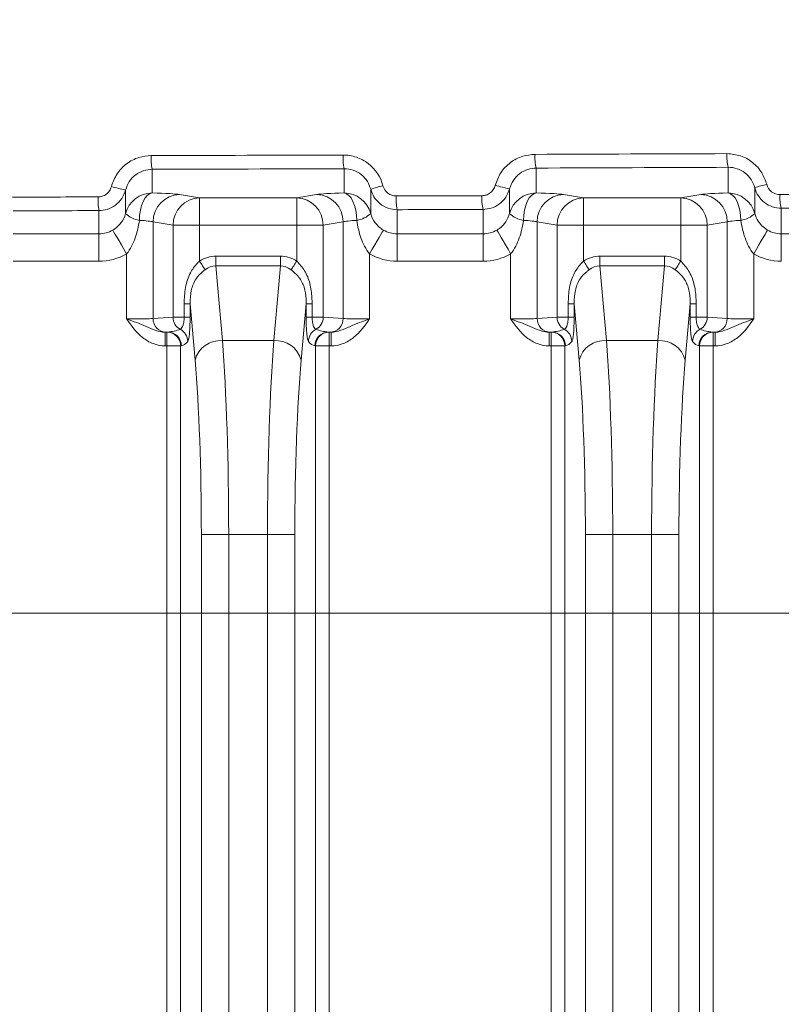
# Model space of a CAD drawing. Header units: millimetres. Extents: x 0 to 594, y 0 to 420.
# Tile 48 of 70: x 375 to 388, y 239 to 257. Entities that reach past the tile are written whole.
import ezdxf

# ---------------------------------------------------------------- set-up
doc = ezdxf.new("R2010")
doc.units = ezdxf.units.MM
doc.styles.add('SLDTEXTSTYLE1', font='TXT', dxfattribs={"width": 0.605})
doc.dimstyles.new('SLDDIMSTYLE3', dxfattribs={"dimtxt": 2.568319, "dimasz": 3.3, "dimexe": 0, "dimexo": 0.0625, "dimgap": 0.64208, "dimtad": 1, "dimdec": 3, "dimlfac": 2, "dimrnd": 1e-09, "dimzin": 12, "dimdsep": 46, "dimtxsty": 'SLDTEXTSTYLE1', "dimsah": 1, "dimcen": 0.09, "dimadec": 0, "dimazin": 3, "dimtfac": 1, "dimtdec": 1, "dimtmove": 0, "dimatfit": 0, "dimfxl": 1, "dimfrac": 2, "dimtolj": 1, "dimtzin": 12, "dimarcsym": 0})
doc.dimstyles.new('SLDDIMSTYLE4', dxfattribs={"dimtxt": 2.568319, "dimasz": 3.3, "dimexe": 0, "dimexo": 0.0625, "dimgap": 0.64208, "dimtad": 1, "dimdec": 0, "dimlfac": 2, "dimrnd": 1e-09, "dimzin": 12, "dimdsep": 46, "dimtxsty": 'SLDTEXTSTYLE1', "dimsah": 1, "dimcen": 0.09, "dimadec": 0, "dimazin": 3, "dimtfac": 1, "dimtdec": 1, "dimtofl": 0, "dimtmove": 0, "dimatfit": 3, "dimfxl": 1, "dimfrac": 2, "dimtolj": 1, "dimtzin": 12, "dimarcsym": 0})
doc.dimstyles.new('SLDDIMSTYLE5', dxfattribs={"dimtxt": 2.568319, "dimasz": 3.3, "dimexe": 0, "dimexo": 0.0625, "dimgap": 0.64208, "dimtad": 1, "dimdec": 3, "dimlfac": 2, "dimrnd": 1e-09, "dimzin": 12, "dimdsep": 46, "dimtxsty": 'SLDTEXTSTYLE1', "dimsah": 1, "dimcen": 0.09, "dimadec": 0, "dimazin": 3, "dimtfac": 1, "dimtdec": 1, "dimtofl": 0, "dimtmove": 0, "dimatfit": 3, "dimfxl": 1, "dimfrac": 2, "dimtolj": 1, "dimtzin": 12, "dimarcsym": 0})

# ---------------------------------------------------------------- blocks, each defined once
blk = doc.blocks.new('*D14')
at = {"color": 7, "linetype": 'Continuous', "lineweight": 0}
for p, q in [((441.841, 271.949), (441.841, 278.349)), ((441.841, 264.449), (441.841, 271.949)), ((359.347, 264.449), (442.841, 264.449)), ((441.841, 264.449), (441.841, 236.713)), ((437.309, 245.092), (437.309, 245.68)), ((437.309, 245.68), (441.254, 245.68)), ((441.254, 245.68), (441.254, 245.092)), ((437.309, 238.722), (437.309, 238.134)), ((441.254, 238.134), (441.254, 238.722)), ((437.309, 238.134), (441.254, 238.134))]:
    blk.add_line(p, q, dxfattribs=at)
for points in [[(441.841, 271.949), (442.341, 275.249), (441.341, 275.249)], [(441.841, 264.449), (441.341, 261.149), (442.341, 261.149)]]:
    blk.add_solid(points, dxfattribs=at)
at = {"color": 7, "linetype": 'Continuous', "lineweight": 0, "char_height": 2.6458, "attachment_point": 1, "rotation": 90, "style": 'SLDTEXTSTYLE1'}
for s, insert in [('min.', (437.843, 247.113, 0.05)), ('min.', (433.311, 246.035, 0.05)), ('0,6', (437.843, 239.457, 0.05)), ('15', (433.311, 238.771, 0.05))]:
    blk.add_mtext(s, dxfattribs=dict(at, insert=insert))
blk = doc.blocks.new('*D15')
at = {"color": 7, "linetype": 'Continuous', "lineweight": 0}
for p, q in [((346.45, 291.591), (345.862, 291.591)), ((345.862, 291.591), (345.862, 287.647)), ((354.78, 291.591), (355.368, 291.591)), ((355.368, 291.591), (355.368, 287.647)), ((271.889, 206.062), (271.889, 288.059)), ((429.341, 208.541), (429.341, 288.059)), ((345.862, 287.647), (346.45, 287.647)), ((355.368, 287.647), (354.78, 287.647)), ((271.889, 287.059), (429.341, 287.059))]:
    blk.add_line(p, q, dxfattribs=at)
for points in [[(271.889, 287.059), (275.189, 286.559), (275.189, 287.559)], [(429.341, 287.059), (426.041, 287.559), (426.041, 286.559)]]:
    blk.add_solid(points, dxfattribs=at)
at = {"color": 7, "linetype": 'Continuous', "lineweight": 0, "char_height": 2.6458, "attachment_point": 1, "rotation": 0, "style": 'SLDTEXTSTYLE1'}
for s, insert in [('315', (346.499, 295.59, 0.05)), ('12,4', (347.185, 291.057, 0.05))]:
    blk.add_mtext(s, dxfattribs=dict(at, insert=insert))
blk = doc.blocks.new('*D16')
at = {"color": 7, "linetype": 'Continuous', "lineweight": 0}
for p, q in [((286.937, 245.752), (286.937, 108.735)), ((414.293, 245.752), (414.293, 108.735)), ((347.92, 114.267), (347.332, 114.267)), ((347.332, 114.267), (347.332, 110.323)), ((353.31, 114.267), (353.898, 114.267)), ((353.898, 114.267), (353.898, 110.323)), ((347.332, 110.323), (347.92, 110.323)), ((353.898, 110.323), (353.31, 110.323)), ((286.937, 109.735), (414.293, 109.735))]:
    blk.add_line(p, q, dxfattribs=at)
for points in [[(286.937, 109.735), (290.237, 109.235), (290.237, 110.235)], [(414.293, 109.735), (410.993, 110.235), (410.993, 109.235)]]:
    blk.add_solid(points, dxfattribs=at)
at = {"color": 7, "linetype": 'Continuous', "lineweight": 0, "char_height": 2.6458, "attachment_point": 1, "rotation": 0, "style": 'SLDTEXTSTYLE1'}
for s, insert in [('254', (346.499, 118.266, -137.801)), ('10', (348.655, 113.733, -137.801))]:
    blk.add_mtext(s, dxfattribs=dict(at, insert=insert))
blk = doc.blocks.new('*D17')
at = {"color": 7, "linetype": 'Continuous', "lineweight": 0}
for p, q in [((414.293, 245.752), (258.389, 245.752)), ((259.389, 143.848), (259.389, 245.752)), ((254.856, 196.515), (254.856, 197.103)), ((254.856, 197.103), (258.801, 197.103)), ((258.801, 197.103), (258.801, 196.515)), ((254.856, 193.085), (254.856, 192.497)), ((258.801, 192.497), (258.801, 193.085)), ((254.856, 192.497), (258.801, 192.497)), ((414.293, 143.848), (258.389, 143.848))]:
    blk.add_line(p, q, dxfattribs=at)
for points in [[(259.389, 245.752), (258.889, 242.452), (259.889, 242.452)], [(259.389, 143.848), (259.889, 147.148), (258.889, 147.148)]]:
    blk.add_solid(points, dxfattribs=at)
at = {"color": 7, "linetype": 'Continuous', "lineweight": 0, "attachment_point": 1, "rotation": 90, "style": 'SLDTEXTSTYLE1'}
for s, insert, char_height in [('203', (250.858, 190.684, -137.801), 2.6458), ('8', (255.39, 193.82, -137.801), 2.646)]:
    blk.add_mtext(s, dxfattribs=dict(at, insert=insert, char_height=char_height))

msp = doc.modelspace()

# ---------------------------------------------------------------- linework, layer by layer
at = {"color": 8, "linetype": 'Continuous', "lineweight": 0}
for p, q in [((376.94371, 253.86427), (376.94371, 253.43158)), ((380.45421, 253.43158), (380.45421, 253.87502)), ((383.96471, 253.88713), (383.96471, 253.43158)), ((387.47521, 253.43158), (387.47521, 253.90058)), ((376.45823, 253.48573), (376.45823, 253.05617)), ((380.93969, 253.05617), (380.93969, 253.50094)), ((383.47923, 253.50802), (383.47922, 253.05617)), ((387.96069, 253.05617), (387.96069, 253.52706)), ((377.44602, 253.40414), (377.81121, 253.34464)), ((377.81121, 253.34464), (379.58671, 253.34464)), ((379.58671, 253.34464), (379.95189, 253.40414)), ((384.46702, 253.40415), (384.83221, 253.34464)), ((384.83221, 253.34464), (386.60771, 253.34464)), ((386.60771, 253.34464), (386.97289, 253.40415)), ((375.97274, 252.68435), (375.97274, 253.10929)), ((381.42517, 253.12599), (381.42517, 252.68435)), ((382.99374, 252.68435), (382.99374, 253.13139)), ((388.44617, 253.15229), (388.44617, 252.68436)), ((377.3268, 252.84361), (376.96161, 252.90312)), ((376.96161, 252.90312), (376.96161, 251.13727)), ((377.3268, 251.16106), (377.3268, 252.84361)), ((377.81121, 252.84362), (377.81121, 252.187)), ((379.58671, 252.84362), (377.81121, 252.84362)), ((379.58671, 252.187), (379.58671, 252.84362)), ((380.43631, 252.90312), (380.07112, 252.84361)), ((380.07112, 252.84361), (380.07112, 251.16106)), ((380.43631, 252.90312), (380.43631, 251.13727)), ((384.3478, 252.84362), (383.98261, 252.90312)), ((383.98261, 252.90312), (383.98261, 251.13727)), ((384.3478, 251.16106), (384.3478, 252.84362)), ((384.83221, 252.84362), (384.83221, 252.18701)), ((386.60771, 252.84362), (384.83221, 252.84362)), ((386.60771, 252.18701), (386.60771, 252.84362)), ((387.4573, 252.90313), (387.09212, 252.84362)), ((387.09212, 252.84362), (387.09212, 251.16106)), ((387.4573, 252.90313), (387.45731, 251.13727)), ((374.40417, 252.68435), (375.97274, 252.68435)), ((381.42517, 252.68435), (382.99374, 252.68435)), ((388.44617, 252.68436), (390.01474, 252.68436)), ((376.4772, 252.31955), (376.4772, 251.12753)), ((378.1083, 252.2755), (379.28962, 252.27551)), ((380.92072, 252.31955), (380.92072, 251.12754)), ((383.4982, 252.31955), (383.4982, 251.12754)), ((385.1293, 252.27551), (386.31061, 252.27551)), ((387.94172, 252.31955), (387.94172, 251.12754)), ((375.97274, 252.18333), (374.40417, 252.18333)), ((378.1083, 252.0982), (378.22785, 250.7318)), ((379.28961, 252.0982), (378.1083, 252.0982)), ((379.17007, 250.7318), (379.28961, 252.0982)), ((382.99374, 252.18333), (381.42517, 252.18333)), ((385.1293, 252.0982), (385.24885, 250.7318)), ((386.31061, 252.0982), (385.1293, 252.0982)), ((386.19107, 250.7318), (386.31061, 252.0982)), ((377.52929, 251.16354), (377.52929, 251.40734)), ((377.63813, 251.40734), (377.63813, 251.16354)), ((377.72826, 250.37718), (377.63813, 251.40734)), ((379.75979, 251.40734), (379.66966, 250.37719)), ((379.75979, 251.16355), (379.75979, 251.40734)), ((379.86863, 251.40734), (379.86863, 251.16355)), ((384.55029, 251.16355), (384.55029, 251.40734)), ((384.65913, 251.40734), (384.65913, 251.16355)), ((384.74926, 250.37719), (384.65913, 251.40734)), ((386.78079, 251.40734), (386.69066, 250.37719)), ((386.78079, 251.16355), (386.78079, 251.40734)), ((386.88963, 251.40734), (386.88963, 251.16355)), ((376.96161, 251.13727), (377.3268, 251.16106)), ((380.07112, 251.16106), (380.43631, 251.13727)), ((383.98261, 251.13727), (384.3478, 251.16106)), ((387.09212, 251.16106), (387.45731, 251.13727)), ((377.18327, 250.88542), (377.21544, 250.88542)), ((377.21544, 250.88542), (377.22949, 250.88823)), ((380.1941, 250.88656), (380.16843, 250.88823)), ((380.16843, 250.88823), (380.18248, 250.88543)), ((380.18248, 250.88543), (380.21465, 250.88543)), ((384.20427, 250.88543), (384.23644, 250.88543)), ((384.23644, 250.88543), (384.25049, 250.88823)), ((387.2151, 250.88656), (387.18943, 250.88823)), ((387.18943, 250.88823), (387.20348, 250.88543)), ((387.20348, 250.88543), (387.23565, 250.88543)), ((377.21544, 250.63471), (377.18327, 250.63471)), ((377.21545, 224.72186), (377.21544, 250.63471)), ((377.47929, 250.63752), (377.46524, 250.63471)), ((377.46524, 250.63471), (377.46525, 224.72187)), ((378.22785, 250.7318), (379.17007, 250.7318)), ((379.93268, 250.63471), (379.91863, 250.63752)), ((379.9327, 224.72187), (379.93268, 250.63471)), ((380.21465, 250.63471), (380.18248, 250.63471)), ((380.18248, 250.63471), (380.18249, 224.72187)), ((384.23644, 250.63472), (384.20427, 250.63472)), ((384.23645, 224.72187), (384.23644, 250.63472)), ((384.50029, 250.63752), (384.48623, 250.63472)), ((384.48623, 250.63472), (384.48625, 224.72187)), ((385.24885, 250.7318), (386.19107, 250.7318)), ((386.95368, 250.63472), (386.93963, 250.63752)), ((386.9537, 224.72187), (386.95368, 250.63472)), ((387.23565, 250.63472), (387.20348, 250.63472)), ((387.20348, 250.63472), (387.20349, 224.72187)), ((377.84393, 225.56312), (377.84392, 247.18566)), ((378.34351, 247.18566), (378.34352, 225.56312)), ((379.05442, 247.18566), (378.34351, 247.18566)), ((379.05443, 225.56312), (379.05442, 247.18566)), ((379.55401, 247.18566), (379.55402, 225.56312)), ((384.86493, 225.56312), (384.86492, 247.18566)), ((386.07542, 247.18566), (385.36451, 247.18566)), ((385.36451, 247.18566), (385.36452, 225.56312)), ((386.07543, 225.56312), (386.07542, 247.18566)), ((386.57501, 247.18566), (386.57502, 225.56313))]:
    msp.add_line(p, q, dxfattribs=at)
at = {"color": 7, "linetype": 'Continuous', "lineweight": 15}
for p, q in [((377.22949, 250.88823), (377.20382, 250.88655)), ((384.25049, 250.88823), (384.22482, 250.88656))]:
    msp.add_line(p, q, dxfattribs=at)
at = {"color": 8, "linetype": 'Continuous', "lineweight": 0, "flags": 128}
for points in [[(376.94371, 253.43158), (376.89927, 253.41873), (376.85647, 253.38803), (376.81685, 253.3406), (376.78187, 253.27818), (376.75281, 253.20304), (376.73073, 253.11795), (376.71643, 253.02599), (376.71045, 252.93055)], [(377.81121, 253.34464), (377.81121, 253.33139), (377.81121, 253.30041), (377.81121, 253.25284), (377.81121, 253.19041), (377.81121, 253.11537), (377.81121, 253.03047), (377.81121, 252.93877), (377.81121, 252.84362)], [(379.58671, 253.34464), (379.58671, 253.33139), (379.58671, 253.30041), (379.58671, 253.25284), (379.58671, 253.19041), (379.58671, 253.11537), (379.58671, 253.03047), (379.58671, 252.93877), (379.58671, 252.84362)], [(380.45421, 253.43158), (380.49864, 253.41873), (380.54145, 253.38803), (380.58107, 253.34061), (380.61605, 253.27818), (380.64511, 253.20305), (380.66719, 253.11795), (380.68148, 253.026), (380.68746, 252.93055)], [(383.96471, 253.43158), (383.92027, 253.41873), (383.87746, 253.38803), (383.83785, 253.34061), (383.80287, 253.27818), (383.77381, 253.20305), (383.75173, 253.11795), (383.73743, 253.026), (383.73145, 252.93056)], [(384.83221, 253.34464), (384.83221, 253.33139), (384.83221, 253.30042), (384.83221, 253.25285), (384.83221, 253.19041), (384.83221, 253.11538), (384.83221, 253.03047), (384.83221, 252.93877), (384.83221, 252.84362)], [(386.60771, 253.34464), (386.60771, 253.33139), (386.60771, 253.30042), (386.60771, 253.25285), (386.60771, 253.19041), (386.60771, 253.11538), (386.60771, 253.03047), (386.60771, 252.93877), (386.60771, 252.84362)], [(387.47521, 253.43158), (387.51964, 253.41874), (387.56245, 253.38804), (387.60207, 253.34061), (387.63705, 253.27819), (387.66611, 253.20305), (387.68819, 253.11795), (387.70248, 253.026), (387.70846, 252.93056)], [(376.22497, 252.75259), (376.2314, 252.74155), (376.24683, 252.71506), (376.27069, 252.67409), (376.30212, 252.62014), (376.33995, 252.55519), (376.38281, 252.4816), (376.42913, 252.40209), (376.4772, 252.31955)], [(377.81121, 252.84362), (377.72952, 252.84362), (377.65001, 252.84361), (377.5748, 252.84361), (377.50592, 252.84361), (377.44518, 252.84361), (377.39423, 252.84361), (377.35441, 252.84361), (377.3268, 252.84361)], [(380.07112, 252.84361), (380.0435, 252.84361), (380.00369, 252.84362), (379.95273, 252.84362), (379.892, 252.84362), (379.82311, 252.84361), (379.74791, 252.84361), (379.6684, 252.84362), (379.58671, 252.84362)], [(381.17295, 252.75259), (381.16652, 252.74155), (381.15109, 252.71506), (381.12722, 252.67409), (381.0958, 252.62014), (381.05797, 252.55519), (381.01511, 252.48161), (380.96879, 252.40209), (380.92072, 252.31955)], [(383.24597, 252.75259), (383.2524, 252.74155), (383.26783, 252.71506), (383.29169, 252.67409), (383.32312, 252.62015), (383.36095, 252.55519), (383.40381, 252.4816), (383.45012, 252.40209), (383.4982, 252.31955)], [(384.83221, 252.84362), (384.75052, 252.84362), (384.67101, 252.84362), (384.5958, 252.84362), (384.52692, 252.84362), (384.46618, 252.84362), (384.41523, 252.84362), (384.37541, 252.84362), (384.3478, 252.84362)], [(387.09212, 252.84362), (387.06451, 252.84362), (387.02469, 252.84362), (386.97373, 252.84362), (386.913, 252.84362), (386.84411, 252.84362), (386.76891, 252.84362), (386.6894, 252.84362), (386.60771, 252.84362)], [(388.19395, 252.7526), (388.18751, 252.74156), (388.17209, 252.71507), (388.14822, 252.6741), (388.1168, 252.62015), (388.07897, 252.55519), (388.03611, 252.48161), (387.98979, 252.40209), (387.94172, 252.31955)], [(375.97274, 252.68435), (375.97274, 252.6711), (375.97274, 252.64013), (375.97274, 252.59256), (375.97274, 252.53012), (375.97274, 252.45509), (375.97274, 252.37018), (375.97274, 252.27848), (375.97274, 252.18333)], [(381.42517, 252.68435), (381.42517, 252.6711), (381.42517, 252.64013), (381.42517, 252.59256), (381.42517, 252.53012), (381.42517, 252.45509), (381.42517, 252.37018), (381.42517, 252.27848), (381.42517, 252.18333)], [(382.99374, 252.68435), (382.99374, 252.6711), (382.99374, 252.64013), (382.99374, 252.59256), (382.99374, 252.53012), (382.99374, 252.45509), (382.99374, 252.37018), (382.99374, 252.27848), (382.99374, 252.18333)], [(388.44617, 252.68436), (388.44617, 252.67111), (388.44617, 252.64013), (388.44617, 252.59257), (388.44617, 252.53013), (388.44617, 252.45509), (388.44617, 252.37018), (388.44617, 252.27849), (388.44618, 252.18333)], [(378.1083, 252.2755), (378.1083, 252.25093), (378.1083, 252.22658), (378.1083, 252.20272), (378.1083, 252.17955), (378.1083, 252.1573), (378.1083, 252.13619), (378.1083, 252.11643), (378.1083, 252.0982)], [(379.28962, 252.27551), (379.28961, 252.25092), (379.28961, 252.22659), (379.28962, 252.20271), (379.28961, 252.17954), (379.28961, 252.1573), (379.28962, 252.1362), (379.28962, 252.11643), (379.28961, 252.0982)], [(385.1293, 252.27551), (385.1293, 252.25093), (385.1293, 252.22659), (385.1293, 252.20272), (385.1293, 252.17955), (385.1293, 252.15731), (385.1293, 252.1362), (385.1293, 252.11643), (385.1293, 252.0982)], [(386.31061, 252.27551), (386.31061, 252.25093), (386.31061, 252.22659), (386.31062, 252.20272), (386.31062, 252.17955), (386.31062, 252.1573), (386.31062, 252.1362), (386.31061, 252.11644), (386.31061, 252.0982)], [(377.81121, 252.187), (377.82529, 252.16472), (377.83921, 252.14269), (377.85282, 252.12115), (377.86596, 252.10034), (377.87851, 252.08048), (377.8903, 252.06181), (377.90122, 252.04453), (377.91115, 252.02882)], [(379.58671, 252.187), (379.57263, 252.16472), (379.55871, 252.14269), (379.5451, 252.12115), (379.53195, 252.10034), (379.51941, 252.08049), (379.50761, 252.06181), (379.49669, 252.04453), (379.48677, 252.02882)], [(384.83221, 252.18701), (384.84629, 252.16473), (384.86021, 252.14269), (384.87382, 252.12115), (384.88697, 252.10034), (384.89951, 252.08049), (384.9113, 252.06182), (384.92222, 252.04453), (384.93215, 252.02882)], [(386.60771, 252.18701), (386.59363, 252.16473), (386.57971, 252.1427), (386.5661, 252.12115), (386.55295, 252.10034), (386.54041, 252.08049), (386.52861, 252.06182), (386.51769, 252.04453), (386.50777, 252.02882)], [(377.52929, 251.40734), (377.55136, 251.40734), (377.57143, 251.40734), (377.58926, 251.40734), (377.60461, 251.40734), (377.61732, 251.40734), (377.62721, 251.40734), (377.63418, 251.40734), (377.63813, 251.40734)], [(379.86863, 251.40734), (379.84656, 251.40734), (379.82649, 251.40734), (379.80866, 251.40734), (379.7933, 251.40734), (379.7806, 251.40734), (379.7707, 251.40734), (379.76374, 251.40734), (379.75979, 251.40734)], [(384.55029, 251.40734), (384.57236, 251.40734), (384.59243, 251.40734), (384.61026, 251.40734), (384.62561, 251.40734), (384.63832, 251.40734), (384.64821, 251.40734), (384.65518, 251.40734), (384.65913, 251.40734)], [(386.88963, 251.40734), (386.86756, 251.40734), (386.84749, 251.40734), (386.82966, 251.40734), (386.8143, 251.40734), (386.8016, 251.40734), (386.7917, 251.40734), (386.78474, 251.40734), (386.78079, 251.40734)], [(377.52929, 251.16354), (377.55136, 251.16354), (377.57143, 251.16354), (377.58926, 251.16354), (377.60461, 251.16354), (377.61732, 251.16354), (377.62721, 251.16354), (377.63418, 251.16354), (377.63813, 251.16354)], [(379.86863, 251.16355), (379.84656, 251.16354), (379.82649, 251.16355), (379.80866, 251.16354), (379.7933, 251.16354), (379.7806, 251.16354), (379.7707, 251.16354), (379.76374, 251.16354), (379.75979, 251.16355)], [(384.55029, 251.16355), (384.57236, 251.16355), (384.59243, 251.16355), (384.61026, 251.16355), (384.62561, 251.16355), (384.63832, 251.16355), (384.64821, 251.16355), (384.65518, 251.16355), (384.65913, 251.16355)], [(386.88963, 251.16355), (386.86756, 251.16355), (386.84749, 251.16355), (386.82966, 251.16355), (386.8143, 251.16355), (386.8016, 251.16355), (386.7917, 251.16355), (386.78474, 251.16355), (386.78079, 251.16355)], [(377.18327, 250.63471), (377.18327, 250.68309), (377.18327, 250.72966), (377.18327, 250.77265), (377.18327, 250.81046), (377.18327, 250.84167), (377.18327, 250.8651), (377.18327, 250.87987), (377.18327, 250.88542)], [(377.21544, 250.63471), (377.21544, 250.68309), (377.21544, 250.72966), (377.21544, 250.77266), (377.21544, 250.81046), (377.21544, 250.84167), (377.21544, 250.8651), (377.21544, 250.87987), (377.21544, 250.88542)], [(380.18248, 250.88543), (380.18248, 250.87987), (380.18248, 250.8651), (380.18248, 250.84167), (380.18248, 250.81047), (380.18248, 250.77266), (380.18248, 250.72966), (380.18248, 250.6831), (380.18248, 250.63471)], [(380.21465, 250.88543), (380.21465, 250.87987), (380.21465, 250.8651), (380.21465, 250.84167), (380.21465, 250.81047), (380.21465, 250.77266), (380.21465, 250.72966), (380.21465, 250.6831), (380.21465, 250.63471)], [(384.20427, 250.63472), (384.20427, 250.6831), (384.20427, 250.72966), (384.20427, 250.77266), (384.20427, 250.81047), (384.20427, 250.84168), (384.20427, 250.8651), (384.20427, 250.87987), (384.20427, 250.88543)], [(384.23644, 250.63472), (384.23644, 250.6831), (384.23644, 250.72966), (384.23644, 250.77266), (384.23644, 250.81047), (384.23644, 250.84167), (384.23644, 250.8651), (384.23644, 250.87987), (384.23644, 250.88543)], [(387.20348, 250.88543), (387.20348, 250.87987), (387.20348, 250.8651), (387.20348, 250.84168), (387.20348, 250.81047), (387.20348, 250.77266), (387.20348, 250.72966), (387.20348, 250.6831), (387.20348, 250.63472)], [(387.23565, 250.88543), (387.23565, 250.87987), (387.23565, 250.8651), (387.23564, 250.84168), (387.23565, 250.81047), (387.23564, 250.77266), (387.23565, 250.72966), (387.23565, 250.6831), (387.23565, 250.63472)], [(377.46524, 250.63471), (377.45692, 250.63471), (377.44033, 250.63471), (377.41603, 250.63471), (377.38484, 250.63471), (377.34785, 250.63471), (377.30632, 250.63471), (377.26167, 250.63471), (377.21544, 250.63471)], [(379.93268, 250.63471), (379.941, 250.63471), (379.95759, 250.63471), (379.98189, 250.63471), (380.01308, 250.63471), (380.05007, 250.63471), (380.0916, 250.63471), (380.13625, 250.63472), (380.18248, 250.63471)], [(384.48623, 250.63472), (384.47792, 250.63472), (384.46133, 250.63472), (384.43703, 250.63471), (384.40584, 250.63472), (384.36885, 250.63471), (384.32732, 250.63472), (384.28267, 250.63472), (384.23644, 250.63472)], [(386.95368, 250.63472), (386.962, 250.63472), (386.97859, 250.63472), (387.00289, 250.63472), (387.03408, 250.63472), (387.07107, 250.63472), (387.1126, 250.63472), (387.15725, 250.63472), (387.20348, 250.63472)], [(377.84392, 247.18566), (377.86054, 247.18566), (377.89373, 247.18566), (377.94233, 247.18566), (378.0047, 247.18566), (378.07868, 247.18566), (378.16174, 247.18566), (378.25104, 247.18566), (378.34351, 247.18566)], [(379.55401, 247.18566), (379.53738, 247.18566), (379.5042, 247.18566), (379.45559, 247.18566), (379.39322, 247.18566), (379.31924, 247.18566), (379.23618, 247.18566), (379.14688, 247.18566), (379.05442, 247.18566)], [(384.86492, 247.18566), (384.88154, 247.18566), (384.91473, 247.18566), (384.96333, 247.18566), (385.0257, 247.18566), (385.09968, 247.18566), (385.18274, 247.18566), (385.27204, 247.18566), (385.36451, 247.18566)], [(386.57501, 247.18566), (386.55838, 247.18566), (386.5252, 247.18566), (386.47659, 247.18566), (386.41422, 247.18566), (386.34024, 247.18566), (386.25718, 247.18566), (386.16788, 247.18566), (386.07542, 247.18566)]]:
    msp.add_lwpolyline(points, dxfattribs=at)
at = {"color": 8, "linetype": 'Continuous', "lineweight": 0}
for centre, radius, start, end in [((377.99469, 254.05906), 1.06888, 177.01173, 190.500031), ((381.38055, 254.06989), 0.94662, 176.630372, 191.879841), ((384.79253, 254.08208), 0.85047, 176.254852, 193.252106), ((388.22327, 254.09565), 0.77308, 175.887129, 194.614971), ((377.35521, 257.74512), 4.35282, 254.602752, 258.10787), ((381.87262, 250.60846), 3.03921, 103.495863, 107.876289), ((384.15657, 256.92824), 3.48664, 254.351691, 258.798068), ((388.7325, 251.24679), 2.40734, 103.269046, 108.699519), ((377.06423, 253.30405), 1.10873, 177.118023, 190.117484), ((376.94355, 252.93016), 0.50141, 89.981776, 165.445764), ((377.46116, 252.90482), 0.49955, 91.736148, 180.195546), ((377.82635, 252.84532), 0.49955, 91.736255, 180.195329), ((379.57157, 252.84532), 0.49955, 359.804751, 88.263561), ((379.93676, 252.90482), 0.49955, 359.804752, 88.26399), ((380.45437, 252.93016), 0.50141, 14.554242, 90.018354), ((382.3221, 253.32088), 0.91786, 176.52648, 192.259568), ((383.84676, 253.32633), 0.87501, 176.358485, 192.872485), ((383.96455, 252.93017), 0.50141, 89.981691, 165.44574), ((384.48216, 252.90482), 0.49955, 91.73625, 180.195222), ((384.84735, 252.84532), 0.49955, 91.736259, 180.195435), ((386.59257, 252.84532), 0.49955, 359.804857, 88.263994), ((386.95776, 252.90483), 0.49955, 359.804737, 88.263896), ((387.47537, 252.93017), 0.50141, 14.554063, 90.018532), ((389.17474, 253.34739), 0.75424, 175.786381, 194.991003), ((376.7903, 253.40691), 0.483, 226.566386, 260.485019), ((380.60761, 253.40693), 0.48303, 279.515744, 313.432865), ((383.81128, 253.40689), 0.48298, 226.566308, 260.48679), ((387.62864, 253.40689), 0.48297, 279.51343, 313.434002), ((377.20947, 251.13437), 0.24788, 179.330356, 268.692507), ((377.58001, 251.16061), 0.25321, 179.899734, 240.999857), ((379.81791, 251.16061), 0.25321, 298.999373, 0.100545), ((380.18844, 251.13438), 0.24788, 271.308507, 0.66829), ((384.23048, 251.13438), 0.24788, 179.331222, 268.691422), ((384.60101, 251.16061), 0.25321, 179.899085, 241.000151), ((386.83891, 251.16062), 0.25321, 299.000069, 0.100675), ((387.20944, 251.13438), 0.24789, 271.309086, 0.668553), ((377.21453, 250.63472), 0.25071, 359.997339, 89.792292), ((377.22859, 250.63753), 0.2507, 359.997635, 89.792644), ((377.34325, 250.71434), 0.25206, 0.658539, 63.110769), ((380.05467, 250.71434), 0.25206, 116.88978, 179.340751), ((380.16933, 250.63753), 0.2507, 90.207274, 180.003074), ((380.18339, 250.63473), 0.2507, 90.207132, 180.003216), ((384.23553, 250.63473), 0.2507, 359.997663, 89.792404), ((384.24958, 250.63753), 0.2507, 359.99797, 89.79252), ((384.36425, 250.71434), 0.25206, 0.658734, 63.110919), ((387.07566, 250.71435), 0.25205, 116.889024, 179.341507), ((387.19033, 250.63753), 0.2507, 90.206913, 180.002808), ((387.20438, 250.63473), 0.2507, 90.206659, 180.002631), ((378.19435, 250.24976), 0.4832, 86.024817, 164.710288), ((379.20357, 250.24977), 0.48319, 15.289456, 93.975795), ((385.21534, 250.24978), 0.48319, 86.02387, 164.710671), ((386.22458, 250.24978), 0.48319, 15.288949, 93.976202)]:
    msp.add_arc(centre, radius, start, end, dxfattribs=at)
for centre, major_axis, ratio, start_param, end_param in [((350.61495, 271.60475), (401.2, 0.00023), 0.04368823, 4.7780201, 4.78678614), ((350.61495, 271.60475), (401.2, 0.00023), 0.04368823, 4.79555791, 4.8043361), ((350.61495, 271.35424), (401.45075, 0.00023), 0.04366094, 4.7780201, 4.78678614), ((350.61495, 271.35424), (401.45075, 0.00023), 0.04366094, 4.79555791, 4.8043361), ((350.61495, 270.8525), (401.2, 0.00023), 0.04368823, 4.77168183, 4.77559643), ((376.4772, 253.39281), (1.003, 0), 0.04366094, 0.26179939, 1.0870338), ((380.92072, 253.39281), (1.003, 0), 0.04366094, 2.05455885, 2.87979327), ((350.61495, 270.8525), (401.2, 0.00023), 0.04368823, 4.78921171, 4.79313112), ((383.4982, 253.39281), (1.003, 0), 0.04366094, 0.26179939, 1.0870338), ((387.94172, 253.39281), (1.003, 0), 0.04366094, 2.05455885, 2.87979327), ((350.61495, 270.8525), (401.2, 0.00023), 0.04368823, 4.80676527, 4.81069073), ((350.61495, 270.60199), (401.45075, 0.00023), 0.04366094, 4.77168183, 4.77559643), ((350.61495, 270.60199), (401.45075, 0.00023), 0.04366094, 4.78921171, 4.79313112), ((350.61495, 270.60199), (401.45075, 0.00023), 0.04366094, 4.80676527, 4.81069073), ((376.4772, 252.89178), (0.5015, 0), 0.08732189, 0.26179939, 1.0870338), ((380.92072, 252.89179), (0.5015, 0), 0.08732189, 2.05455885, 2.87979327), ((383.4982, 252.89179), (0.5015, 0), 0.08732189, 0.26179939, 1.0870338), ((387.94172, 252.89179), (0.5015, 0), 0.08732189, 2.05455885, 2.87979327), ((375.97274, 253.18728), (0, 0.50293), 0.99715099, 3.14159265, 3.66859885), ((381.42517, 253.18729), (0, 0.50293), 0.99715099, 2.61458646, 3.14159265), ((382.99374, 253.18729), (0, 0.50293), 0.99715099, 3.14159265, 3.66859885), ((388.44617, 253.18729), (0, 0.50293), 0.99715099, 2.61458646, 3.14159265), ((375.97274, 253.18728), (0, 1.00396), 0.99904822, 3.14159265, 3.66859885), ((378.15484, 251.21166), (0.0929, -1.06182), 0.70575756, 3.07992516, 3.49070104), ((379.24308, 251.21166), (0.0929, 1.06182), 0.70575756, 5.93407692, 6.3448528), ((381.42517, 253.18729), (0, -1.00396), 0.99904822, 5.75617911, 6.28318531), ((382.99374, 253.18729), (0, 1.00396), 0.99904822, 3.14159265, 3.66859885), ((385.17584, 251.21167), (0.0929, -1.06182), 0.70575756, 3.07992516, 3.49070104), ((386.26408, 251.21167), (0.0929, 1.06182), 0.70575756, 5.93407692, 6.3448528), ((388.44617, 253.18729), (0, -1.00396), 0.99904822, 5.75617911, 6.28318531), ((378.15484, 251.21166), (-0.07747, 0.88552), 0.56417586, 6.22151781, 6.63229369), ((379.24308, 251.21166), (0.07747, 0.88552), 0.56417586, 5.93407692, 6.3448528), ((385.17584, 251.21167), (-0.07747, 0.88552), 0.56417586, 6.22151781, 6.63229369), ((386.26408, 251.21167), (0.07747, 0.88552), 0.56417586, 5.93407692, 6.3448528), ((376.4772, 251.14066), (0.5015, 0), 0.0261826, 4.71238898, 6.02138592), ((377.81121, 251.15992), (0.5015, 0), 0.00872753, 2.16778032, 2.87979327), ((379.58671, 251.15992), (0.5015, 0), 0.00872753, 0.26179939, 0.97381233), ((380.92072, 251.14067), (0.5015, 0), 0.0261826, 3.40339204, 4.71238898), ((383.4982, 251.14067), (0.5015, 0), 0.0261826, 4.71238898, 6.02138592), ((384.83221, 251.15993), (0.5015, 0), 0.00872753, 2.16778032, 2.87979327), ((386.60771, 251.15993), (0.5015, 0), 0.00872753, 0.26179939, 0.97381233), ((387.94172, 251.14067), (0.5015, 0), 0.0261826, 3.40339204, 4.71238898), ((376.4772, 250.88995), (0.75225, 0), 0.01745506, 5.93098033, 6.02138592), ((377.22835, 251.13886), (0.49284, 0.06492), 0.50119437, 4.64876371, 5.12832875), ((380.16956, 251.13887), (0.49284, -0.06492), 0.50119437, 4.29644921, 4.77601425), ((380.92072, 250.88996), (0.75225, 0), 0.01745506, 3.40339204, 3.49379763), ((383.4982, 250.88996), (0.75225, 0), 0.01745506, 5.93098033, 6.02138592), ((384.24935, 251.13887), (0.49284, 0.06492), 0.50119437, 4.64876371, 5.12832875), ((387.19056, 251.13887), (0.49284, -0.06492), 0.50119437, 4.29644921, 4.77601425), ((387.94172, 250.88996), (0.75225, 0), 0.01745506, 3.40339204, 3.49379763), ((377.47815, 251.13887), (0.03178, 0.50361), 0.49580559, 3.27270243, 3.75226747), ((377.94863, 247.18566), (0, 5.015), 0.0787398, 4.71238898, 5.49778714), ((379.4493, 247.18566), (0, 5.015), 0.0787398, 0.78539816, 1.57079633), ((379.91977, 251.13887), (-0.03178, 0.50361), 0.49580559, 2.53091784, 3.01048288), ((384.49915, 251.13887), (0.03178, 0.50361), 0.49580559, 3.27270243, 3.75226747), ((384.96963, 247.18566), (0, 5.015), 0.0787398, 4.71238898, 5.49778714), ((386.4703, 247.18566), (0, 5.015), 0.0787398, 0.78539816, 1.57079633), ((386.94077, 251.13887), (-0.03178, 0.50361), 0.49580559, 2.53091784, 3.01048288), ((377.44904, 247.18566), (0, 4.5135), 0.08748866, 4.71238898, 5.49778714), ((379.94889, 247.18566), (0, 4.5135), 0.08748866, 0.78539816, 1.57079633), ((384.47004, 247.18566), (0, 4.5135), 0.08748866, 4.71238898, 5.49778714), ((386.96989, 247.18566), (0, 4.5135), 0.08748866, 0.78539816, 1.57079633)]:
    msp.add_ellipse(centre, major_axis=major_axis, ratio=ratio, start_param=start_param, end_param=end_param, dxfattribs=at)
for points, knots in [([(376.19949, 253.54853), (376.22882, 253.62874), (376.28746, 253.78912), (376.46977, 253.97416), (376.69029, 254.09309), (376.85118, 254.10782), (376.92726, 254.11478)], [0, 0, 0, 0, 0.2564802, 0.51289153, 0.76963602, 1, 1, 1, 1]), ([(380.43557, 254.12553), (380.51872, 254.1258), (380.59964, 254.11262), (380.75699, 254.05937), (380.8295, 254.02055), (381.02675, 253.86854), (381.12156, 253.72518), (381.16334, 253.56375)], [0, 0, 0, 0, 0.25, 0.25, 0.5, 0.5, 1, 1, 1, 1]), ([(383.21611, 253.57083), (383.24544, 253.65107), (383.3041, 253.81152), (383.48641, 253.99667), (383.70689, 254.11576), (383.86779, 254.13061), (383.94388, 254.13763)], [0, 0, 0, 0, 0.25637003, 0.51266489, 0.76955594, 1, 1, 1, 1]), ([(387.45218, 254.15109), (387.53682, 254.14313), (387.7061, 254.12721), (387.9302, 253.99782), (388.10012, 253.8142), (388.15427, 253.66205), (388.17995, 253.58987)], [0, 0, 0, 0, 0.25663183, 0.51333656, 0.76914434, 1, 1, 1, 1]), ([(376.94371, 253.86427), (376.89295, 253.85955), (376.78559, 253.84956), (376.63855, 253.77001), (376.51695, 253.64644), (376.4778, 253.53928), (376.45823, 253.48573)], [0, 0, 0, 0, 0.23038785, 0.48727132, 0.74373766, 1, 1, 1, 1]), ([(380.93969, 253.50094), (380.92249, 253.54923), (380.88631, 253.65084), (380.77277, 253.77325), (380.62333, 253.85929), (380.51061, 253.86978), (380.45421, 253.87502)], [0, 0, 0, 0, 0.23141205, 0.48686261, 0.74325447, 1, 1, 1, 1]), ([(383.96471, 253.88713), (383.91395, 253.88234), (383.80658, 253.87223), (383.6596, 253.79254), (383.538, 253.66888), (383.49881, 253.56162), (383.47923, 253.50802)], [0, 0, 0, 0, 0.23056621, 0.48769108, 0.74401795, 1, 1, 1, 1]), ([(387.96069, 253.52706), (387.93274, 253.63501), (387.86913, 253.73073), (387.69346, 253.86527), (387.58564, 253.90125), (387.47521, 253.90058)], [0, 0, 0, 0, 0.5, 0.5, 1, 1, 1, 1]), ([(375.9569, 253.3598), (375.98226, 253.36212), (376.03589, 253.36702), (376.1094, 253.40666), (376.17017, 253.46834), (376.18972, 253.5218), (376.19949, 253.54853)], [0, 0, 0, 0, 0.230323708, 0.487068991, 0.743499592, 1, 1, 1, 1]), ([(376.45823, 253.48573), (376.43867, 253.43234), (376.39956, 253.3256), (376.27792, 253.20249), (376.13077, 253.12349), (376.02349, 253.11385), (375.97274, 253.10929)], [0, 0, 0, 0, 0.256508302, 0.512868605, 0.769587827, 1, 1, 1, 1]), ([(381.42517, 253.12599), (381.36875, 253.13142), (381.25584, 253.14229), (381.10651, 253.22868), (380.99308, 253.35115), (380.95689, 253.45267), (380.93969, 253.50094)], [0, 0, 0, 0, 0.25605047, 0.51237656, 0.76817033, 1, 1, 1, 1]), ([(381.16334, 253.56375), (381.17727, 253.50993), (381.20887, 253.46214), (381.29654, 253.39459), (381.3505, 253.37631), (381.40593, 253.3765)], [0, 0, 0, 0, 0.5, 0.5, 1, 1, 1, 1]), ([(382.97352, 253.3819), (382.99888, 253.38424), (383.05251, 253.38919), (383.126, 253.42888), (383.18678, 253.49059), (383.20633, 253.54408), (383.21611, 253.57083)], [0, 0, 0, 0, 0.23038469, 0.48729581, 0.74360593, 1, 1, 1, 1]), ([(383.47923, 253.50802), (383.45966, 253.45462), (383.42056, 253.34787), (383.29892, 253.22471), (383.15178, 253.14565), (383.04448, 253.13597), (382.99374, 253.13139)], [0, 0, 0, 0, 0.2565057, 0.51276347, 0.76958332, 1, 1, 1, 1]), ([(388.44617, 253.15229), (388.33513, 253.15206), (388.22714, 253.18879), (388.05179, 253.32398), (387.98856, 253.4195), (387.96069, 253.52706)], [0, 0, 0, 0, 0.5, 0.5, 1, 1, 1, 1]), ([(388.17995, 253.58987), (388.19389, 253.53602), (388.22555, 253.48823), (388.31323, 253.42078), (388.36717, 253.40257), (388.42254, 253.4028)], [0, 0, 0, 0, 0.5, 0.5, 1, 1, 1, 1]), ([(376.22497, 252.75259), (376.25474, 252.76996), (376.2827, 252.79027), (376.33221, 252.83405), (376.35413, 252.85764), (376.4127, 252.93421), (376.44126, 252.99126), (376.45823, 253.05617)], [0, 0, 0, 0, 0.25, 0.25, 0.5, 0.5, 1, 1, 1, 1]), ([(376.71045, 252.93055), (376.69614, 252.82058), (376.67245, 252.71285), (376.61723, 252.55676), (376.59569, 252.50622), (376.54397, 252.40901), (376.51359, 252.36193), (376.4772, 252.31955)], [0, 0, 0, 0, 0.5, 0.5, 0.75, 0.75, 1, 1, 1, 1]), ([(380.92072, 252.31955), (380.88425, 252.36203), (380.85439, 252.40828), (380.80258, 252.50545), (380.78076, 252.55659), (380.72567, 252.71221), (380.70178, 252.82055), (380.68746, 252.93055)], [0, 0, 0, 0, 0.25, 0.25, 0.5, 0.5, 1, 1, 1, 1]), ([(380.93969, 253.05617), (380.95657, 252.9916), (380.98531, 252.9341), (381.06318, 252.83229), (381.11371, 252.78716), (381.17295, 252.75259)], [0, 0, 0, 0, 0.5, 0.5, 1, 1, 1, 1]), ([(383.24597, 252.75259), (383.26248, 252.76305), (383.3278, 252.80441), (383.42089, 252.89977), (383.45973, 253.00391), (383.47922, 253.05617)], [0, 0, 0, 0, 0.144226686, 0.570604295, 1, 1, 1, 1]), ([(383.73145, 252.93056), (383.71714, 252.82059), (383.69345, 252.71286), (383.63823, 252.55676), (383.61669, 252.50622), (383.56497, 252.40901), (383.53459, 252.36194), (383.4982, 252.31955)], [0, 0, 0, 0, 0.5, 0.5, 0.75, 0.75, 1, 1, 1, 1]), ([(387.94172, 252.31955), (387.90525, 252.36203), (387.87539, 252.40829), (387.82358, 252.50546), (387.80176, 252.5566), (387.74667, 252.71221), (387.72278, 252.82055), (387.70846, 252.93056)], [0, 0, 0, 0, 0.25, 0.25, 0.5, 0.5, 1, 1, 1, 1]), ([(387.96069, 253.05617), (387.96845, 253.03151), (387.99215, 252.95614), (388.05663, 252.8597), (388.13685, 252.78766), (388.18291, 252.75937), (388.19395, 252.7526)], [0, 0, 0, 0, 0.19685782, 0.60168213, 0.90462079, 1, 1, 1, 1]), ([(377.52929, 251.40734), (377.53314, 251.50763), (377.54063, 251.70251), (377.62488, 251.95771), (377.73296, 252.11019), (377.79845, 252.17447), (377.81121, 252.187)], [0, 0, 0, 0, 0.349509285, 0.679149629, 0.937459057, 1, 1, 1, 1]), ([(377.91115, 252.02882), (377.8986, 252.01879), (377.83719, 251.96975), (377.73022, 251.85562), (377.64407, 251.64617), (377.64016, 251.48922), (377.63813, 251.40734)], [0, 0, 0, 0, 0.068248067, 0.333829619, 0.652438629, 1, 1, 1, 1]), ([(379.75979, 251.40734), (379.75975, 251.43738), (379.75961, 251.53698), (379.7344, 251.70759), (379.64047, 251.89596), (379.53743, 251.98503), (379.48677, 252.02882)], [0, 0, 0, 0, 0.12927936, 0.42854818, 0.7190498, 1, 1, 1, 1]), ([(379.58671, 252.187), (379.63851, 252.13006), (379.74809, 252.00958), (379.83713, 251.77558), (379.86613, 251.56772), (379.86806, 251.44375), (379.86863, 251.40734)], [0, 0, 0, 0, 0.2677753, 0.5665066, 0.87267241, 1, 1, 1, 1]), ([(384.55029, 251.40734), (384.55414, 251.50763), (384.56163, 251.70251), (384.64588, 251.95772), (384.75396, 252.11019), (384.81945, 252.17448), (384.83221, 252.18701)], [0, 0, 0, 0, 0.34950837, 0.67914744, 0.93745613, 1, 1, 1, 1]), ([(384.93215, 252.02882), (384.9196, 252.0188), (384.85819, 251.96976), (384.75122, 251.85562), (384.66507, 251.64618), (384.66116, 251.48923), (384.65913, 251.40734)], [0, 0, 0, 0, 0.06824708, 0.33382956, 0.65243865, 1, 1, 1, 1]), ([(386.78079, 251.40734), (386.78075, 251.43739), (386.78061, 251.53698), (386.7554, 251.70759), (386.66147, 251.89597), (386.55843, 251.98503), (386.50777, 252.02882)], [0, 0, 0, 0, 0.129279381, 0.428548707, 0.719049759, 1, 1, 1, 1]), ([(386.60771, 252.18701), (386.65951, 252.13006), (386.76909, 252.00959), (386.85813, 251.77559), (386.88713, 251.56773), (386.88906, 251.44376), (386.88963, 251.40734)], [0, 0, 0, 0, 0.26777636, 0.56650927, 0.87267628, 1, 1, 1, 1]), ([(377.45725, 250.93915), (377.46781, 250.94475), (377.48581, 250.95687), (377.50923, 251.0085), (377.51633, 251.03189), (377.52632, 251.09111), (377.52919, 251.12685), (377.52929, 251.16354)], [0, 0, 0, 0, 0.5, 0.5, 0.75, 0.75, 1, 1, 1, 1]), ([(377.63813, 251.16354), (377.63776, 251.12049), (377.63694, 251.02455), (377.62997, 250.89349), (377.61839, 250.78649), (377.60614, 250.7346), (377.59798, 250.72154), (377.59529, 250.71724)], [0, 0, 0, 0, 0.17690976, 0.39416802, 0.61036679, 0.87156667, 1, 1, 1, 1]), ([(379.80262, 250.71724), (379.79891, 250.72365), (379.78973, 250.73949), (379.77726, 250.80248), (379.7672, 250.9074), (379.761, 251.02798), (379.76019, 251.11834), (379.75979, 251.16355)], [0, 0, 0, 0, 0.17762269, 0.438877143, 0.62916295, 0.814457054, 1, 1, 1, 1]), ([(379.86863, 251.16354), (379.86873, 251.1268), (379.87159, 251.09127), (379.88152, 251.03222), (379.88859, 251.00871), (379.91226, 250.95652), (379.9301, 250.94475), (379.94067, 250.93915)], [0, 0, 0, 0, 0.25, 0.25, 0.5, 0.5, 1, 1, 1, 1]), ([(384.47825, 250.93915), (384.48881, 250.94475), (384.50681, 250.95687), (384.53023, 251.0085), (384.53733, 251.0319), (384.54732, 251.09111), (384.55019, 251.12686), (384.55029, 251.16355)], [0, 0, 0, 0, 0.5, 0.5, 0.75, 0.75, 1, 1, 1, 1]), ([(384.65913, 251.16355), (384.65876, 251.12049), (384.65794, 251.02455), (384.65097, 250.89349), (384.63939, 250.78649), (384.62714, 250.73461), (384.61898, 250.72155), (384.6163, 250.71724)], [0, 0, 0, 0, 0.17690995, 0.39416848, 0.61036748, 0.87156571, 1, 1, 1, 1]), ([(386.82362, 250.71725), (386.81991, 250.72366), (386.81073, 250.7395), (386.79826, 250.80249), (386.7882, 250.90741), (386.782, 251.02798), (386.78119, 251.11834), (386.78079, 251.16355)], [0, 0, 0, 0, 0.17762382, 0.43887655, 0.62916265, 0.81445689, 1, 1, 1, 1]), ([(386.88963, 251.16355), (386.88973, 251.12681), (386.89259, 251.09128), (386.90252, 251.03223), (386.90959, 251.00872), (386.93326, 250.95652), (386.9511, 250.94476), (386.96167, 250.93915)], [0, 0, 0, 0, 0.25, 0.25, 0.5, 0.5, 1, 1, 1, 1]), ([(377.18327, 250.88542), (377.11928, 250.8851), (377.0591, 250.90158), (376.94574, 250.94288), (376.89174, 250.9675), (376.78054, 251.01487), (376.72339, 251.03795), (376.60283, 251.08322), (376.5393, 251.10558), (376.4772, 251.12753)], [0, 0, 0, 0, 0.25, 0.25, 0.5, 0.5, 0.75, 0.75, 1, 1, 1, 1]), ([(377.18327, 250.63471), (377.10755, 250.63471), (377.03389, 250.6496), (376.89341, 250.70415), (376.82865, 250.74323), (376.65271, 250.88359), (376.56331, 251.00578), (376.4772, 251.12753)], [0, 0, 0, 0, 0.25, 0.25, 0.5, 0.5, 1, 1, 1, 1]), ([(380.21465, 250.88543), (380.27864, 250.8851), (380.33882, 250.90158), (380.45218, 250.94288), (380.50618, 250.9675), (380.61738, 251.01487), (380.67453, 251.03796), (380.79509, 251.08322), (380.85862, 251.10558), (380.92072, 251.12754)], [0, 0, 0, 0, 0.25, 0.25, 0.5, 0.5, 0.75, 0.75, 1, 1, 1, 1]), ([(380.21465, 250.63471), (380.29037, 250.63471), (380.36403, 250.6496), (380.50451, 250.70415), (380.56927, 250.74324), (380.74521, 250.88359), (380.83461, 251.00578), (380.92072, 251.12754)], [0, 0, 0, 0, 0.25, 0.25, 0.5, 0.5, 1, 1, 1, 1]), ([(384.20427, 250.88543), (384.14028, 250.8851), (384.0801, 250.90158), (383.96674, 250.94288), (383.91274, 250.9675), (383.80154, 251.01487), (383.74439, 251.03796), (383.62383, 251.08322), (383.5603, 251.10558), (383.4982, 251.12754)], [0, 0, 0, 0, 0.25, 0.25, 0.5, 0.5, 0.75, 0.75, 1, 1, 1, 1]), ([(384.20427, 250.63472), (384.12855, 250.63472), (384.05489, 250.6496), (383.91441, 250.70415), (383.84965, 250.74324), (383.67371, 250.88359), (383.58431, 251.00578), (383.4982, 251.12754)], [0, 0, 0, 0, 0.25, 0.25, 0.5, 0.5, 1, 1, 1, 1]), ([(387.23565, 250.88543), (387.29964, 250.88511), (387.35982, 250.90158), (387.47318, 250.94288), (387.52718, 250.9675), (387.63838, 251.01487), (387.69553, 251.03796), (387.81609, 251.08322), (387.87962, 251.10559), (387.94172, 251.12754)], [0, 0, 0, 0, 0.25, 0.25, 0.5, 0.5, 0.75, 0.75, 1, 1, 1, 1]), ([(387.23565, 250.63472), (387.31137, 250.63472), (387.38503, 250.64961), (387.52551, 250.70416), (387.59027, 250.74324), (387.76621, 250.8836), (387.85561, 251.00579), (387.94172, 251.12754)], [0, 0, 0, 0, 0.25, 0.25, 0.5, 0.5, 1, 1, 1, 1])]:
    msp.add_open_spline(points, degree=3, knots=knots, dxfattribs=at)

# ---------------------------------------------------------------- dimensions: what is measured, and where the dimension line sits
at = {"color": 7, "linetype": 'Continuous', "lineweight": 0}
for base, p1, p2, angle, dimstyle, picture, middle in [((429.34138, 287.05889), (271.88855, 206.06237), (429.34142, 208.54146), 0.000033, 'SLDDIMSTYLE4', '*D15', (350.61494, 287.05884)), ((259.38853, 245.75237), (414.29298, 143.84766), (414.29292, 245.75246), 270.000033, 'SLDDIMSTYLE5', '*D17', (259.38856, 194.79997)), ((414.293, 109.73482), (286.937, 245.75239), (414.29292, 245.75246), 0.000033, 'SLDDIMSTYLE4', '*D16', (350.61504, 109.73478))]:
    dim = msp.add_linear_dim(base=base, p1=p1, p2=p2, angle=angle, dimstyle=dimstyle, dxfattribs=at)
    dim.commit()
    dim.dimension.update_dxf_attribs({"geometry": picture, "text_midpoint": middle, "dimtype": 160})
dim = msp.add_linear_dim(base=(441.84147, 271.94936), p1=(359.34731, 264.44932), p2=(454.34139, 271.94937), angle=270.000033, text='<> min. ', dimstyle='SLDDIMSTYLE3', dxfattribs=at)
dim.commit()
dim.dimension.update_dxf_attribs({"geometry": '*D14', "text_midpoint": (441.84149, 245.72886), "dimtype": 160})

doc.saveas('drawing.dxf')
